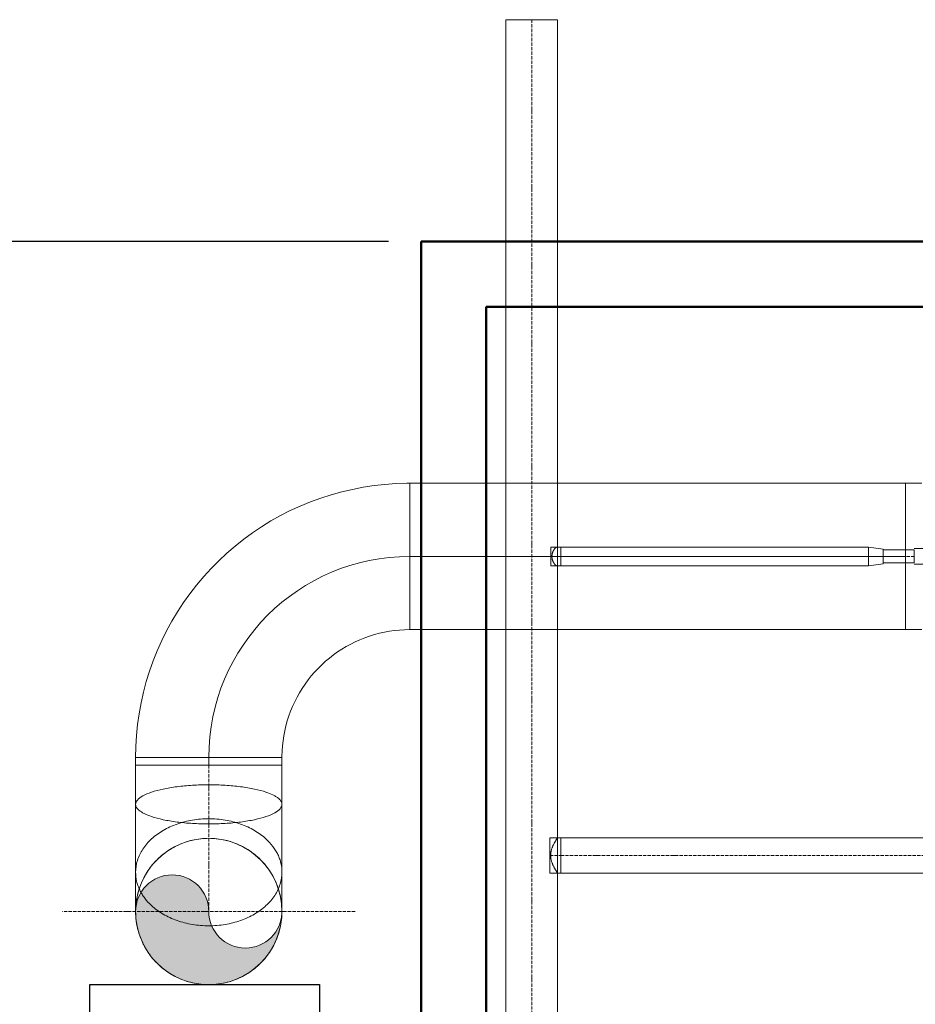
# Model space of a CAD drawing. Header units: metres. Extents: x -54598 to 1827199, y -329446 to -256744.
# Tile 36 of 256: x 4494 to 10003, y -269411 to -263354. Entities that reach past the tile are written whole.
import ezdxf

# ---------------------------------------------------------------- set-up
doc = ezdxf.new("R2010")
doc.units = ezdxf.units.M
doc.linetypes.add('ADSK_Осевая', pattern=[14, 10, -2, 0, -2])
for name, color, linetype, lineweight in [('A-WALL', 113, 'Continuous', 20), ('M-EQPM', 7, 'Continuous', 20), ('M-HVAC-DUCT', 70, 'Continuous', 20), ('M-HVAC-DUCT-CNTR', 70, 'ADSK_Осевая', 20), ('P-PIPE', 7, 'Continuous', 20), ('P-PIPE-CNTR', 7, 'ADSK_Осевая', 20)]:
    doc.layers.add(name, color=color, linetype=linetype, lineweight=lineweight)
doc.styles.add('geniso', font='geniso.shx', dxfattribs={"height": 250})
doc.dimstyles.new('MK-100', dxfattribs={"dimscale": 100, "dimtxt": 300, "dimasz": 1.2, "dimexe": 1, "dimexo": 1, "dimgap": 0.5, "dimtad": 1, "dimdec": 0, "dimzin": 9, "dimdsep": 46, "dimtxsty": 'geniso', "dimblk": 'ARCHTICK', "dimcen": 1, "dimdle": 1, "dimadec": 0, "dimazin": 0, "dimtfac": 1, "dimtdec": 0, "dimtix": 1, "dimtmove": 0, "dimatfit": 1, "dimfxl": 2, "dimtolj": 1, "dimtzin": 0, "dimarcsym": 0})

# ---------------------------------------------------------------- blocks, each defined once
blk = doc.blocks.new('ADSK_СтальСварка_Врезка - Врезка стальная-733628-В_Этаж 01_Сводный')
at = {"layer": 'P-PIPE', "color": 22}
for p, q in [((-23.8, 54), (0, 54)), ((-23.8, 54), (-23.8, -54)), ((-23.8, -54), (-23.8, 54)), ((0, 54), (10, 54)), ((10, 54), (10, -54)), ((10, -54), (10, 54)), ((0, -54), (-23.8, -54)), ((10, -54), (0, -54))]:
    blk.add_line(p, q, dxfattribs=at)
blk = doc.blocks.new('ADSK_СтальСварка_Врезка - Врезка стальная-734108-В_Этаж 01_Сводный')
at = {"layer": 'P-PIPE', "color": 22}
for p, q in [((-17.9, 28.5), (0, 28.5)), ((-17.9, 28.5), (-17.9, -28.5)), ((-17.9, -28.5), (-17.9, 28.5)), ((0, 28.5), (12.7, 28.5)), ((12.7, 28.5), (12.7, -28.5)), ((12.7, -28.5), (12.7, 28.5)), ((0, -28.5), (-17.9, -28.5)), ((12.7, -28.5), (0, -28.5))]:
    blk.add_line(p, q, dxfattribs=at)
blk = doc.blocks.new('ADSK_Отвод_Круглый - Стандарт-697106-В_Этаж 01_Сводный')
at = {"layer": 'M-HVAC-DUCT', "color": 5}
for p, q in [((-10478, 28691.8), (-10598.6, 28691.8)), ((-10269.2, 28691.8), (-10478, 28691.8)), ((-10148.6, 28691.8), (-10269.2, 28691.8)), ((-10148.6, 28691.8), (-10148.6, 28466.8)), ((-10148.6, 28466.8), (-10148.6, 28691.8)), ((-10148.6, 28466.8), (-10148.6, 28241.8)), ((-10148.6, 28241.8), (-10148.6, 28466.8)), ((-10598.6, 28241.8), (-10478, 28241.8)), ((-10478, 28241.8), (-10269.2, 28241.8)), ((-10269.2, 28241.8), (-10148.6, 28241.8))]:
    blk.add_line(p, q, dxfattribs=at)
for start, end in [(90, 180), (0, 90), (180, 270), (270, 360)]:
    blk.add_arc((-10598.6, 28466.8), 225, start, end, dxfattribs=at)
for points in [[(-10823.6, 28466.8), (-10823.6, 28483.6), (-10819.8, 28517.2), (-10803, 28565.2), (-10776, 28608.2), (-10743.1, 28641.2), (-10713.2, 28661.1), (-10690.6, 28672.4), (-10673, 28679.4), (-10654.8, 28684.9), (-10630.2, 28690.2), (-10611.2, 28691.8), (-10598.6, 28691.8)], [(-10642.7, 28466.8), (-10642.7, 28483.6), (-10640, 28517.2), (-10627.7, 28565.2), (-10607.9, 28608.2), (-10583.8, 28641.2), (-10561.9, 28661.1), (-10545.4, 28672.4), (-10532.5, 28679.4), (-10519.2, 28684.9), (-10501.2, 28690.2), (-10487.3, 28691.8), (-10478, 28691.8)], [(-10329.5, 28466.8), (-10329.4, 28483.6), (-10328.4, 28517.2), (-10323.9, 28565.2), (-10316.7, 28608.2), (-10307.9, 28641.2), (-10299.9, 28661.1), (-10293.8, 28672.4), (-10289.1, 28679.4), (-10284.2, 28684.9), (-10277.7, 28690.2), (-10272.6, 28691.8), (-10269.2, 28691.8)], [(-10373.6, 28466.8), (-10373.6, 28449.9), (-10377.4, 28416.3), (-10394.2, 28368.3), (-10421.2, 28325.3), (-10454.1, 28292.4), (-10484, 28272.4), (-10506.6, 28261.1), (-10524.2, 28254.1), (-10542.3, 28248.6), (-10567, 28243.4), (-10585.9, 28241.8), (-10598.6, 28241.8)], [(-10313.3, 28466.8), (-10313.3, 28449.9), (-10316.1, 28416.3), (-10328.4, 28368.3), (-10348.2, 28325.3), (-10372.3, 28292.4), (-10394.1, 28272.4), (-10410.6, 28261.1), (-10423.6, 28254.1), (-10436.8, 28248.6), (-10454.9, 28243.4), (-10468.7, 28241.8), (-10478, 28241.8)], [(-10208.9, 28466.8), (-10208.9, 28449.9), (-10209.9, 28416.3), (-10214.4, 28368.3), (-10221.6, 28325.3), (-10230.4, 28292.4), (-10238.5, 28272.4), (-10244.5, 28261.1), (-10249.2, 28254.1), (-10254.1, 28248.6), (-10260.7, 28243.4), (-10265.7, 28241.8), (-10269.2, 28241.8)]]:
    blk.add_open_spline(points, degree=3, knots=[0, 0, 0, 0, 0.142857, 0.285714, 0.428571, 0.571429, 0.678571, 0.732143, 0.785714, 0.839286, 0.892857, 1, 1, 1, 1], dxfattribs=at)
for points in [[(-10598.6, 28691.8), (-10581.7, 28691.8), (-10548.1, 28688), (-10500.1, 28671.2), (-10457.1, 28644.2), (-10421.2, 28608.2), (-10394.2, 28565.2), (-10377.4, 28517.2), (-10373.6, 28483.6), (-10373.6, 28466.8)], [(-10478, 28691.8), (-10465.6, 28691.8), (-10441.1, 28688), (-10405.9, 28671.2), (-10374.5, 28644.2), (-10348.2, 28608.2), (-10328.4, 28565.2), (-10316.1, 28517.2), (-10313.3, 28483.6), (-10313.3, 28466.8)], [(-10269.2, 28691.8), (-10264.6, 28691.8), (-10255.7, 28688), (-10242.8, 28671.2), (-10231.3, 28644.2), (-10221.6, 28608.2), (-10214.4, 28565.2), (-10209.9, 28517.2), (-10208.9, 28483.6), (-10208.9, 28466.8)], [(-10598.6, 28241.8), (-10615.5, 28241.8), (-10649.1, 28245.6), (-10697, 28262.3), (-10740.1, 28289.4), (-10776, 28325.3), (-10803, 28368.3), (-10819.8, 28416.3), (-10823.6, 28449.9), (-10823.6, 28466.8)], [(-10478, 28241.8), (-10490.4, 28241.8), (-10514.9, 28245.6), (-10550.1, 28262.3), (-10581.6, 28289.4), (-10607.9, 28325.3), (-10627.7, 28368.3), (-10640, 28416.3), (-10642.7, 28449.9), (-10642.7, 28466.8)], [(-10269.2, 28241.8), (-10273.8, 28241.8), (-10282.7, 28245.6), (-10295.6, 28262.3), (-10307.1, 28289.4), (-10316.7, 28325.3), (-10323.9, 28368.3), (-10328.4, 28416.3), (-10329.4, 28449.9), (-10329.5, 28466.8)]]:
    blk.add_open_spline(points, degree=3, dxfattribs=at)
at = {"layer": 'M-HVAC-DUCT-CNTR', "color": 5}
blk.add_line((-10148.6, 28466.8), (-10598.6, 28466.8), dxfattribs=at)
blk = doc.blocks.new('_ArchTick')
at = {"color": 0, "linetype": 'ByBlock', "const_width": 0.15}
blk.add_lwpolyline([(-0.5, -0.5), (0.5, 0.5)], dxfattribs=at)
blk = doc.blocks.new('*D1162')
at = {"color": 0, "lineweight": -2, "ltscale": 15, "transparency": 16777216}
for p, q in [((209441.3, 36241), (209441.3, 41761)), ((211424, 41661), (209341.3, 41661)), ((211424, 36341), (209341.3, 36341))]:
    blk.add_line(p, q, dxfattribs=at)
at = {"layer": 'Defpoints', "color": 0, "lineweight": 30, "ltscale": 15, "transparency": 16777216}
for p in [(209441.3, 41661), (211524, 41661), (211524, 36341)]:
    blk.add_point(p, dxfattribs=at)
at = {"color": 0, "lineweight": -2, "ltscale": 15, "transparency": 16777216, "xscale": 119.9999999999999, "yscale": 119.9999999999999, "zscale": 119.9999999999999}
for p, rotation in [((209441.3, 41661), 90), ((209441.3, 36341), 270)]:
    blk.add_blockref('_ArchTick', p, dxfattribs=dict(at, rotation=rotation))
at = {"color": 0, "ltscale": 15, "transparency": 16777216, "insert": (209328.8, 39001), "char_height": 250, "attachment_point": 5, "rotation": 90, "style": 'geniso'}
blk.add_mtext('\\A1;{\\H0.5x;3600}', dxfattribs=at)
blk = doc.blocks.new('fdsafdsf')
at = {"layer": 'M-HVAC-DUCT'}
blk.add_hatch(color=7, dxfattribs=at).paths.add_polyline_path([(211096, 39601), (211092.2, 39571.9), (211080.9, 39544.7), (211063.1, 39521.4), (211039.8, 39503.6), (211012.6, 39492.3), (210983.5, 39488.5), (210954.4, 39492.3), (210927.3, 39503.6), (210904, 39521.4), (210886.1, 39544.7), (210874.8, 39571.9), (210867.2, 39630.1), (210855.9, 39657.2), (210838.1, 39680.5), (210814.8, 39698.4), (210787.6, 39709.7), (210758.5, 39713.5), (210729.4, 39709.7), (210702.3, 39698.4), (210679, 39680.5), (210661.1, 39657.2), (210649.8, 39630.1), (210646, 39601), (210651.6, 39550.9), (210668.3, 39503.4), (210695.1, 39460.7), (210730.7, 39425.1), (210773.4, 39398.3), (210820.9, 39381.6), (210871, 39376), (210921.1, 39381.6), (210968.6, 39398.3), (211011.3, 39425.1), (211046.9, 39460.7), (211073.7, 39503.4), (211090.4, 39550.9)])
at = {"color": 0, "lineweight": 30}
blk.add_lwpolyline([(210505, 39376.4), (211211, 39376.4), (211211.7, 38851), (210505.6, 38851)], close=True, dxfattribs=at)
at = {"layer": 'A-WALL', "lineweight": 50}
for p, q in [((222724, 41661), (211524, 41661)), ((211524, 41661), (211524, 36341)), ((211724, 41461), (222524, 41461)), ((211724, 36541), (211724, 41461))]:
    blk.add_line(p, q, dxfattribs=at)
at = {"layer": 'M-EQPM'}
for p, q in [((213064.1, 40917.9), (213014.1, 40917.9)), ((213224.1, 40717), (213040.6, 40717)), ((213014.1, 40692.9), (213014.1, 40692.9)), ((213014.1, 40692.9), (213014.1, 40692.9)), ((213040.6, 40692.9), (213040.6, 40692.9)), ((213040.6, 40692.9), (213040.6, 40692.9)), ((213040.6, 40668.7), (213224.1, 40668.7)), ((213014.1, 40467.9), (213064.1, 40467.9))]:
    blk.add_line(p, q, dxfattribs=at)
at = {"layer": 'M-HVAC-DUCT', "color": 5}
for p, q in [((213014.1, 40917.9), (211489.1, 40917.9)), ((211489.1, 40917.9), (211489.1, 40467.9)), ((211489.1, 40467.9), (211489.1, 40917.9)), ((213014.1, 40917.9), (213014.1, 40467.9)), ((213014.1, 40692.9), (211489.1, 40692.9)), ((213014.1, 40692.9), (211489.1, 40692.9)), ((211934.1, 40692.9), (211489.1, 40692.9)), ((211489.1, 40692.9), (212384.1, 40692.9)), ((211489.1, 40467.9), (213014.1, 40467.9)), ((210646, 40074.8), (211096, 40074.8)), ((211096, 40074.8), (210646, 40074.8))]:
    blk.add_line(p, q, dxfattribs=at)
at = {"layer": 'M-HVAC-DUCT', "color": 5, "flags": 128}
for points in [[(210646, 40074.8), (210646.7, 40108.5), (210648.7, 40142.1), (210652.1, 40175.7), (210656.8, 40209.1), (210662.8, 40242.3), (210670.2, 40275.2), (210678.8, 40307.8), (210688.8, 40340), (210700.1, 40371.8), (210712.6, 40403.1), (210726.3, 40433.9), (210741.3, 40464.1), (210757.4, 40493.7), (210774.8, 40522.6), (210793.3, 40550.8), (210812.9, 40578.3), (210833.5, 40604.9), (210855.3, 40630.7), (210878, 40655.6), (210901.7, 40679.6), (210926.4, 40702.6), (210951.9, 40724.6), (210978.3, 40745.6), (211005.6, 40765.4), (211033.6, 40784.2), (211062.3, 40801.9), (211091.7, 40818.4), (211121.8, 40833.7), (211152.4, 40847.7), (211183.6, 40860.6), (211215.3, 40872.2), (211247.4, 40882.5), (211279.9, 40891.5), (211312.7, 40899.2), (211345.8, 40905.6), (211379.2, 40910.7), (211412.7, 40914.4), (211446.3, 40916.8), (211480, 40917.8), (211489.1, 40917.9)], [(211489.1, 40467.9), (211473.4, 40467.6), (211457.7, 40466.6), (211442.1, 40465.1), (211426.5, 40462.9), (211411, 40460.1), (211395.7, 40456.6), (211380.5, 40452.6), (211365.5, 40447.9), (211350.6, 40442.7), (211336, 40436.9), (211321.7, 40430.4), (211307.6, 40423.5), (211293.8, 40415.9), (211280.3, 40407.8), (211267.2, 40399.2), (211254.4, 40390.1), (211241.9, 40380.5), (211229.9, 40370.3), (211218.3, 40359.7), (211207.1, 40348.7), (211196.4, 40337.2), (211186.1, 40325.2), (211176.4, 40312.9), (211167.1, 40300.2), (211158.3, 40287.2), (211150.1, 40273.8), (211142.4, 40260.1), (211135.3, 40246), (211128.7, 40231.8), (211122.7, 40217.2), (211117.3, 40202.4), (211112.5, 40187.5), (211108.3, 40172.3), (211104.7, 40157), (211101.7, 40141.6), (211099.4, 40126), (211097.6, 40110.4), (211096.5, 40094.7), (211096, 40079), (211096, 40074.8)]]:
    blk.add_lwpolyline(points, dxfattribs=at)
at = {"layer": 'M-HVAC-DUCT', "color": 5}
for points in [[(210646, 40074.8), (210646, 40051)], [(210871, 40074.8), (210871, 40051)], [(211096, 40074.8), (211096, 40051)]]:
    blk.add_lwpolyline(points, dxfattribs=at)
for centre, radius, start, end in [((211489.1, 40074.8), 618.1, 90, 180), ((211489.1, 40074.8), 618.1, 90, 180), ((210871, 39601), 225, 90, 270), ((210871, 39601), 225, 270, 90), ((210758.5, 39601), 112.5, 0, 180), ((210983.5, 39601), 112.5, 180, 0)]:
    blk.add_arc(centre, radius, start, end, dxfattribs=at)
at = {"layer": 'M-HVAC-DUCT-CNTR', "color": 5}
blk.add_line((211321, 39601), (210421, 39601), dxfattribs=at)
at = {"layer": 'P-PIPE', "color": 22}
for p, q in [((211784.5, 42343.6), (211784.5, 36643.6)), ((211943.5, 42343.6), (211784.5, 42343.6)), ((211943.5, 36643.6), (211943.5, 42343.6)), ((211940.7, 40721.4), (211922.9, 40721.4)), ((211922.9, 40664.4), (211922.9, 40721.4)), ((212899.8, 40721.4), (211953.4, 40721.4)), ((211953.4, 40721.4), (211953.4, 40664.4)), ((212899.8, 40721.4), (212899.8, 40664.4)), ((212899.8, 40664.4), (212899.8, 40721.4)), ((212899.8, 40721.4), (212944.8, 40715.4)), ((212944.8, 40715.4), (212899.8, 40721.4)), ((212944.8, 40670.4), (212944.8, 40715.4)), ((213040.6, 40712.9), (212944.8, 40712.9)), ((212944.8, 40712.9), (212944.8, 40672.9)), ((213040.6, 40712.9), (213040.6, 40672.9)), ((212944.8, 40670.4), (212899.8, 40664.4)), ((212899.8, 40664.4), (212944.8, 40670.4)), ((212944.8, 40672.9), (213040.6, 40672.9)), ((211922.9, 40664.4), (211940.7, 40664.4)), ((211953.4, 40664.4), (212899.8, 40664.4)), ((211943.5, 39827.3), (211919.7, 39827.3)), ((211919.7, 39719.3), (211919.7, 39827.3)), ((213297.6, 39827.3), (211953.5, 39827.3)), ((211953.5, 39719.3), (211953.5, 39827.3)), ((211919.7, 39719.3), (211943.5, 39719.3)), ((211953.5, 39719.3), (213297.6, 39719.3))]:
    blk.add_line(p, q, dxfattribs=at)
for points, knots in [([(211940.7, 40664.4), (211940.2, 40664.4), (211939.5, 40664.6), (211938.3, 40665.3), (211937.4, 40666.1), (211936.4, 40667), (211935.4, 40668.1), (211934.5, 40669.2), (211933.8, 40670.1), (211933.3, 40670.9), (211932.8, 40671.7), (211932.1, 40672.8), (211931.2, 40674.2), (211930.4, 40675.8), (211929.8, 40677.2), (211929.4, 40678.2), (211928.9, 40679.3), (211928.4, 40680.8), (211927.8, 40682.7), (211927.1, 40685.2), (211926.7, 40687.7), (211926.5, 40690.3), (211926.4, 40692.9), (211926.5, 40695.5), (211926.7, 40698.1), (211927.1, 40700.6), (211927.8, 40703.1), (211928.4, 40705), (211928.9, 40706.5), (211929.4, 40707.6), (211929.8, 40708.6), (211930.4, 40710), (211931.2, 40711.5), (211932.1, 40713), (211932.8, 40714.1), (211933.3, 40714.9), (211933.8, 40715.7), (211934.5, 40716.6), (211935.4, 40717.7), (211936.4, 40718.8), (211937.4, 40719.7), (211938.3, 40720.4), (211939.5, 40721.2), (211940.2, 40721.4), (211940.7, 40721.4)], [0, 0, 0, 0, 0.055556, 0.083333, 0.111111, 0.138889, 0.166667, 0.194444, 0.208333, 0.222222, 0.236111, 0.25, 0.277778, 0.305556, 0.319444, 0.333333, 0.347222, 0.361111, 0.388889, 0.416667, 0.444444, 0.472222, 0.5, 0.527778, 0.555556, 0.583333, 0.611111, 0.638889, 0.652778, 0.666667, 0.680556, 0.694444, 0.722222, 0.75, 0.763889, 0.777778, 0.791667, 0.805556, 0.833333, 0.861111, 0.888889, 0.916667, 0.944444, 1, 1, 1, 1]), ([(211940.7, 40721.4), (211941.8, 40721.4), (211942.9, 40720.2), (211943.4, 40716.4), (211943.5, 40713.8), (211943.5, 40712.3)], [0, 0, 0, 0, 0.5, 0.75, 1, 1, 1, 1]), ([(211940.7, 40664.4), (211941.8, 40664.4), (211942.9, 40665.6), (211943.4, 40669.4), (211943.5, 40672), (211943.5, 40673.5)], [-1, -1, -1, -1, -0.5, -0.25, 0, 0, 0, 0]), ([(211943.5, 39719.3), (211943.4, 39719.3), (211943.1, 39719.8), (211942.2, 39721.2), (211941.3, 39722.7), (211940.1, 39724.6), (211938.6, 39726.8), (211937.3, 39728.9), (211936.2, 39730.7), (211935.4, 39732.2), (211934.6, 39733.7), (211933.4, 39735.8), (211931.9, 39738.6), (211930.3, 39741.6), (211929.3, 39743.8), (211928.8, 39745.1), (211928.4, 39746.1), (211928, 39747.1), (211927.5, 39748.5), (211926.6, 39750.9), (211925.3, 39754.5), (211924.2, 39758.2), (211923.5, 39761.3), (211923.2, 39763.6), (211922.9, 39766), (211922.6, 39769.2), (211922.5, 39773.3), (211922.6, 39777.4), (211922.9, 39780.7), (211923.2, 39783), (211923.5, 39785.4), (211924.2, 39788.4), (211925.3, 39792.2), (211926.6, 39795.8), (211927.5, 39798.2), (211928, 39799.6), (211928.4, 39800.6), (211928.8, 39801.6), (211929.3, 39802.9), (211930.3, 39805.1), (211931.9, 39808.1), (211933.4, 39810.9), (211934.6, 39813), (211935.4, 39814.5), (211936.2, 39815.9), (211937.3, 39817.8), (211938.6, 39819.9), (211940.1, 39822.1), (211941.3, 39824), (211942.2, 39825.4), (211943.1, 39826.9), (211943.4, 39827.3), (211943.5, 39827.3)], [0, 0, 0, 0, 0.055556, 0.083333, 0.111111, 0.138889, 0.166667, 0.194444, 0.208333, 0.222222, 0.236111, 0.25, 0.277778, 0.305556, 0.319444, 0.326389, 0.333333, 0.340278, 0.347222, 0.361111, 0.388889, 0.416667, 0.430556, 0.444444, 0.458333, 0.472222, 0.5, 0.527778, 0.541667, 0.555556, 0.569444, 0.583333, 0.611111, 0.638889, 0.652778, 0.659722, 0.666667, 0.673611, 0.680556, 0.694444, 0.722222, 0.75, 0.763889, 0.777778, 0.791667, 0.805556, 0.833333, 0.861111, 0.888889, 0.916667, 0.944444, 1, 1, 1, 1]), ([(211943.5, 39719.3), (211943.4, 39719.3), (211943.1, 39719.8), (211942.2, 39721.2), (211941.3, 39722.7), (211940.1, 39724.6), (211938.6, 39726.8), (211937.3, 39728.9), (211936.2, 39730.7), (211935.4, 39732.2), (211934.6, 39733.7), (211933.4, 39735.8), (211931.9, 39738.6), (211930.3, 39741.6), (211929.3, 39743.8), (211928.8, 39745.1), (211928.4, 39746.1), (211928, 39747.1), (211927.5, 39748.5), (211926.6, 39750.9), (211925.3, 39754.5), (211924.2, 39758.2), (211923.5, 39761.3), (211923.2, 39763.6), (211922.9, 39766), (211922.6, 39769.2), (211922.5, 39773.3), (211922.6, 39777.4), (211922.9, 39780.7), (211923.2, 39783), (211923.5, 39785.4), (211924.2, 39788.4), (211925.3, 39792.2), (211926.6, 39795.8), (211927.5, 39798.2), (211928, 39799.6), (211928.4, 39800.6), (211928.8, 39801.6), (211929.3, 39802.9), (211930.3, 39805.1), (211931.9, 39808.1), (211933.4, 39810.9), (211934.6, 39813), (211935.4, 39814.5), (211936.2, 39815.9), (211937.3, 39817.8), (211938.6, 39819.9), (211940.1, 39822.1), (211941.3, 39824), (211942.2, 39825.4), (211943.1, 39826.9), (211943.4, 39827.3), (211943.5, 39827.3)], [-1, -1, -1, -1, -0.944444, -0.916667, -0.888889, -0.861111, -0.833333, -0.805556, -0.791667, -0.777778, -0.763889, -0.75, -0.722222, -0.694444, -0.680556, -0.673611, -0.666667, -0.659722, -0.652778, -0.638889, -0.611111, -0.583333, -0.569444, -0.555556, -0.541667, -0.527778, -0.5, -0.472222, -0.458333, -0.444444, -0.430556, -0.416667, -0.388889, -0.361111, -0.347222, -0.340278, -0.333333, -0.326389, -0.319444, -0.305556, -0.277778, -0.25, -0.236111, -0.222222, -0.208333, -0.194444, -0.166667, -0.138889, -0.111111, -0.083333, -0.055556, 0, 0, 0, 0])]:
    blk.add_open_spline(points, degree=3, knots=knots, dxfattribs=at)
blk.add_open_spline([(211943.5, 40712.3), (211943.5, 40710.6), (211943.4, 40706.7), (211943.2, 40700), (211943.1, 40692.9), (211943.2, 40685.8), (211943.4, 40679.1), (211943.5, 40675.2), (211943.5, 40673.5)], degree=3, dxfattribs=at)
at = {"layer": 'P-PIPE-CNTR', "color": 22}
for p, q in [((211864, 36643.6), (211864, 42343.6)), ((211864, 36643.6), (211864, 42343.6)), ((211922.9, 40692.9), (211953.4, 40692.9)), ((212899.8, 40692.9), (211953.4, 40692.9)), ((212899.8, 40692.9), (211953.4, 40692.9)), ((212944.8, 40692.9), (212899.8, 40692.9)), ((213040.6, 40692.9), (212944.8, 40692.9)), ((213040.6, 40692.9), (212944.8, 40692.9)), ((211919.7, 39773.3), (211953.5, 39773.3)), ((211953.5, 39773.3), (213297.6, 39773.3)), ((211953.5, 39773.3), (213297.6, 39773.3))]:
    blk.add_line(p, q, dxfattribs=at)
at = {"layer": 'M-HVAC-DUCT', "color": 5, "rotation": 90}
blk.add_blockref('ADSK_Отвод_Круглый - Стандарт-697106-В_Этаж 01_Сводный', (239337.8, 50199.6), dxfattribs=at)
at = {"layer": 'P-PIPE', "color": 22, "extrusion": (0, 0, -1), "rotation": 180}
for name, p in [('ADSK_СтальСварка_Врезка - Врезка стальная-734108-В_Этаж 01_Сводный', (-211940.7, 40692.9)), ('ADSK_СтальСварка_Врезка - Врезка стальная-733628-В_Этаж 01_Сводный', (-211943.5, 39773.3))]:
    blk.add_blockref(name, p, dxfattribs=at)
at = {"ltscale": 15}
dim = blk.add_linear_dim(base=(209441.3, 41661), p1=(211524, 36341), p2=(211524, 41661), angle=90, text='{\\H0.5x;3600}', dimstyle='MK-100', override={"dimtxt": 150, "dimtmove": 1}, dxfattribs=at)
dim.commit()
dim.dimension.update_dxf_attribs({"geometry": '*D1162', "text_midpoint": (209328.8, 39001)})

msp = doc.modelspace()

# ---------------------------------------------------------------- block references
at = {"color": 5, "lineweight": 30, "xscale": 2, "yscale": 2, "zscale": 2}
msp.add_blockref('fdsafdsf', (-416084.8, -348041.5), dxfattribs=at)

doc.saveas('drawing.dxf')
